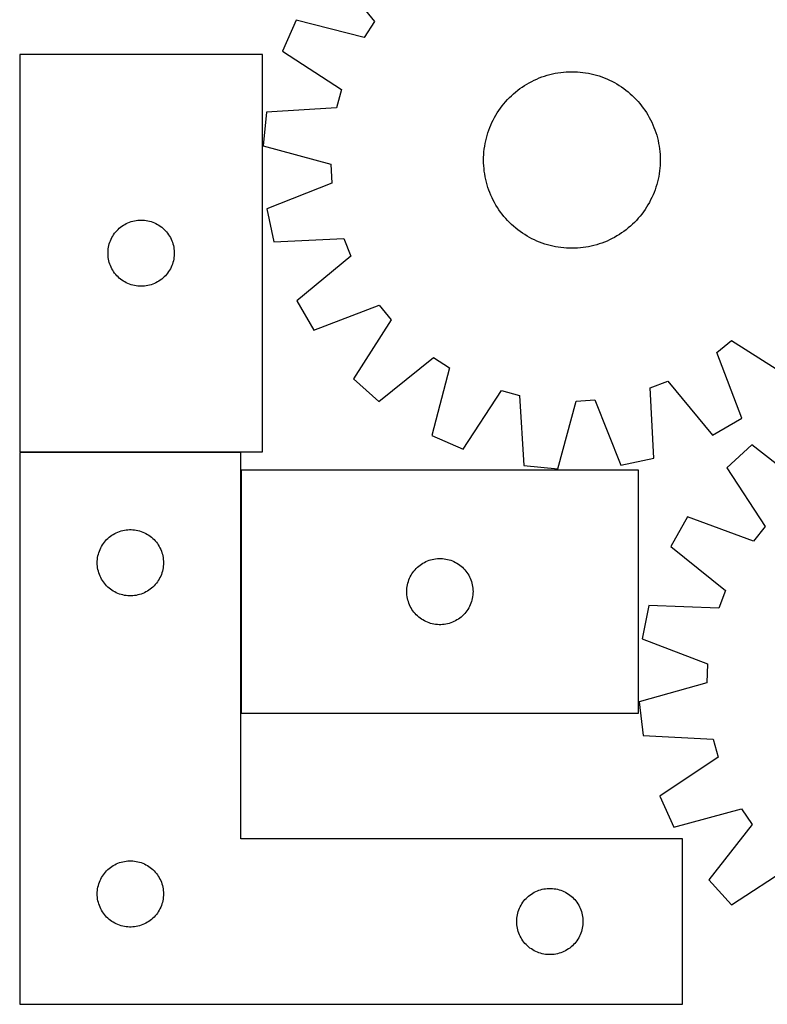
# Model space of a CAD drawing. Header units: millimetres. Extents: x 7 to 1493, y 8 to 2993.
# Tile 5 of 12: x 7 to 345, y 2113 to 2559. Entities that reach past the tile are written whole.
import ezdxf

# ---------------------------------------------------------------- set-up
doc = ezdxf.new("R2010")
doc.units = ezdxf.units.MM
doc.layers.add('COMMON', color=5, linetype='CONTINUOUS', true_color=0x0000ff)
doc.layers.add('CUT', color=7, linetype='CONTINUOUS', true_color=0x000000)

msp = doc.modelspace()

# ---------------------------------------------------------------- linework, layer by layer
at = {"layer": 'COMMON'}
msp.add_line((106.746389, 2355.053529), (106.746389, 2245.053529), dxfattribs=at)
at = {"layer": 'CUT'}
for p, q in [((147.258093, 2582.923811), (167.209436, 2558.207041)), ((131.809477, 2558.927851), (125.607029, 2544.847361)), ((162.567982, 2550.997584), (131.809477, 2558.927851)), ((167.209436, 2558.207041), (162.567982, 2550.997584)), ((116.51715, 2543.338979), (6.51715, 2543.338979)), ((6.51715, 2543.338979), (6.51715, 2363.338979)), ((116.51715, 2363.338979), (116.51715, 2543.338979)), ((125.607029, 2544.847361), (152.219785, 2527.505621)), ((243.035403, 2533.152964), (244.223695, 2533.561582)), ((244.223695, 2533.561582), (245.424236, 2533.932673)), ((245.424236, 2533.932673), (246.635841, 2534.26587)), ((246.635841, 2534.26587), (247.857314, 2534.560846)), ((247.857314, 2534.560846), (249.087449, 2534.817309)), ((249.087449, 2534.817309), (250.325033, 2535.035006)), ((250.325033, 2535.035006), (251.568845, 2535.213722)), ((251.568845, 2535.213722), (252.817657, 2535.353281)), ((252.817657, 2535.353281), (254.070235, 2535.453545)), ((254.070235, 2535.453545), (255.325346, 2535.514415)), ((255.325346, 2535.514415), (256.581749, 2535.535831)), ((256.581749, 2535.535831), (257.838204, 2535.517772)), ((257.838204, 2535.517772), (259.093473, 2535.460255)), ((259.093473, 2535.460255), (260.346315, 2535.363338)), ((260.346315, 2535.363338), (261.595495, 2535.227116)), ((261.595495, 2535.227116), (262.839779, 2535.051724)), ((262.839779, 2535.051724), (264.077941, 2534.837334)), ((264.077941, 2534.837334), (265.308757, 2534.584158)), ((265.308757, 2534.584158), (266.531014, 2534.292446)), ((266.531014, 2534.292446), (267.743504, 2533.962487)), ((267.743504, 2533.962487), (268.945032, 2533.594605)), ((268.945032, 2533.594605), (270.134412, 2533.189163)), ((234.107673, 2528.589027), (235.157014, 2529.280323)), ((235.157014, 2529.280323), (236.227551, 2529.938318)), ((236.227551, 2529.938318), (237.318228, 2530.562361)), ((237.318228, 2530.562361), (238.427969, 2531.151838)), ((238.427969, 2531.151838), (239.555677, 2531.706166)), ((239.555677, 2531.706166), (240.700242, 2532.224798)), ((240.700242, 2532.224798), (241.860532, 2532.707223)), ((241.860532, 2532.707223), (243.035403, 2533.152964)), ((270.134412, 2533.189163), (271.31047, 2532.746562)), ((271.31047, 2532.746562), (272.472045, 2532.267239)), ((272.472045, 2532.267239), (273.61799, 2531.751667)), ((273.61799, 2531.751667), (274.747176, 2531.200353)), ((274.747176, 2531.200353), (275.858488, 2530.613844)), ((275.858488, 2530.613844), (276.950828, 2529.992716)), ((276.950828, 2529.992716), (278.023119, 2529.337584)), ((278.023119, 2529.337584), (279.074303, 2528.649093)), ((152.219785, 2527.505621), (150.033345, 2519.214731)), ((228.313152, 2523.78233), (229.21437, 2524.658009)), ((229.21437, 2524.658009), (230.14265, 2525.504947)), ((230.14265, 2525.504947), (231.097074, 2526.32231)), ((231.097074, 2526.32231), (232.076701, 2527.10929)), ((232.076701, 2527.10929), (233.080564, 2527.865111)), ((233.080564, 2527.865111), (234.107673, 2528.589027)), ((279.074303, 2528.649093), (280.103342, 2527.927924)), ((280.103342, 2527.927924), (281.109221, 2527.174788)), ((281.109221, 2527.174788), (282.090947, 2526.390428)), ((282.090947, 2526.390428), (283.047552, 2525.575618)), ((283.047552, 2525.575618), (283.97809, 2524.731162)), ((283.97809, 2524.731162), (284.881644, 2523.857895)), ((224.243123, 2519.004028), (224.996259, 2520.009907)), ((224.996259, 2520.009907), (225.780619, 2520.991633)), ((225.780619, 2520.991633), (226.595429, 2521.948238)), ((226.595429, 2521.948238), (227.439885, 2522.878776)), ((227.439885, 2522.878776), (228.313152, 2523.78233)), ((284.881644, 2523.857895), (285.757323, 2522.956677)), ((285.757323, 2522.956677), (286.604261, 2522.028397)), ((286.604261, 2522.028397), (287.421624, 2521.073973)), ((287.421624, 2521.073973), (288.208604, 2520.094346)), ((288.208604, 2520.094346), (288.964425, 2519.090483)), ((118.329681, 2517.251963), (116.781913, 2501.94396)), ((150.033345, 2519.214731), (118.329681, 2517.251963)), ((221.557204, 2514.759174), (222.178331, 2515.851514)), ((222.178331, 2515.851514), (222.833463, 2516.923805)), ((222.833463, 2516.923805), (223.521954, 2517.974989)), ((223.521954, 2517.974989), (224.243123, 2519.004028)), ((288.964425, 2519.090483), (289.688341, 2518.063374)), ((289.688341, 2518.063374), (290.379637, 2517.014033)), ((290.379637, 2517.014033), (291.037632, 2515.943496)), ((291.037632, 2515.943496), (291.661675, 2514.852819)), ((219.424485, 2510.211156), (219.903808, 2511.372731)), ((219.903808, 2511.372731), (220.41938, 2512.518676)), ((220.41938, 2512.518676), (220.970694, 2513.647862)), ((220.970694, 2513.647862), (221.557204, 2514.759174)), ((291.661675, 2514.852819), (292.251152, 2513.743079)), ((292.251152, 2513.743079), (292.80548, 2512.61537)), ((292.80548, 2512.61537), (293.324112, 2511.470805)), ((293.324112, 2511.470805), (293.806537, 2510.310515)), ((217.878601, 2505.4317), (218.20856, 2506.644191)), ((218.20856, 2506.644191), (218.576442, 2507.845719)), ((218.576442, 2507.845719), (218.981884, 2509.035098)), ((218.981884, 2509.035098), (219.424485, 2510.211156)), ((293.806537, 2510.310515), (294.252278, 2509.135644)), ((294.252278, 2509.135644), (294.660896, 2507.947352)), ((294.660896, 2507.947352), (295.031987, 2506.746811)), ((295.031987, 2506.746811), (295.365184, 2505.535206)), ((217.119324, 2501.740465), (217.333713, 2502.978627)), ((217.333713, 2502.978627), (217.586889, 2504.209443)), ((217.586889, 2504.209443), (217.878601, 2505.4317)), ((295.365184, 2505.535206), (295.66016, 2504.313734)), ((295.66016, 2504.313734), (295.916623, 2503.083598)), ((295.916623, 2503.083598), (296.13432, 2501.846014)), ((116.781913, 2501.94396), (147.451041, 2493.674778)), ((216.653275, 2496.73889), (216.710792, 2497.994159)), ((216.710792, 2497.994159), (216.807709, 2499.247001)), ((216.807709, 2499.247001), (216.943931, 2500.496181)), ((216.943931, 2500.496181), (217.119324, 2501.740465)), ((296.13432, 2501.846014), (296.313036, 2500.602202)), ((296.313036, 2500.602202), (296.452595, 2499.353391)), ((296.452595, 2499.353391), (296.552859, 2498.100812)), ((296.552859, 2498.100812), (296.613729, 2496.845701)), ((147.451041, 2493.674778), (147.933638, 2485.114026)), ((216.635216, 2495.482435), (216.653275, 2496.73889)), ((216.656632, 2494.226032), (216.635216, 2495.482435)), ((216.717502, 2492.970922), (216.656632, 2494.226032)), ((296.559569, 2493.077575), (296.462652, 2491.824732)), ((296.617086, 2494.332843), (296.559569, 2493.077575)), ((296.613729, 2496.845701), (296.635145, 2495.589299)), ((296.635145, 2495.589299), (296.617086, 2494.332843)), ((216.817766, 2491.718343), (216.717502, 2492.970922)), ((216.957325, 2490.469531), (216.817766, 2491.718343)), ((217.136041, 2489.225719), (216.957325, 2490.469531)), ((217.353738, 2487.988135), (217.136041, 2489.225719)), ((296.151037, 2489.331268), (295.936648, 2488.093106)), ((296.32643, 2490.575552), (296.151037, 2489.331268)), ((296.462652, 2491.824732), (296.32643, 2490.575552)), ((147.933638, 2485.114026), (118.388191, 2473.450352)), ((217.610201, 2486.758), (217.353738, 2487.988135)), ((217.905177, 2485.536527), (217.610201, 2486.758)), ((218.238374, 2484.324922), (217.905177, 2485.536527)), ((218.609465, 2483.124381), (218.238374, 2484.324922)), ((295.061801, 2484.427543), (294.693919, 2483.226015)), ((295.39176, 2485.640033), (295.061801, 2484.427543)), ((295.683472, 2486.86229), (295.39176, 2485.640033)), ((295.936648, 2488.093106), (295.683472, 2486.86229)), ((219.018083, 2481.936089), (218.609465, 2483.124381)), ((219.463824, 2480.761218), (219.018083, 2481.936089)), ((219.946249, 2479.600928), (219.463824, 2480.761218)), ((293.366553, 2479.699003), (292.850981, 2478.553057)), ((293.845876, 2480.860577), (293.366553, 2479.699003)), ((294.288477, 2482.036635), (293.845876, 2480.860577)), ((294.693919, 2483.226015), (294.288477, 2482.036635)), ((220.464881, 2478.456363), (219.946249, 2479.600928)), ((221.019209, 2477.328655), (220.464881, 2478.456363)), ((221.608686, 2476.218914), (221.019209, 2477.328655)), ((222.232729, 2475.128237), (221.608686, 2476.218914)), ((291.09203, 2475.220219), (290.436898, 2474.147928)), ((291.713157, 2476.31256), (291.09203, 2475.220219)), ((292.299667, 2477.423871), (291.713157, 2476.31256)), ((292.850981, 2478.553057), (292.299667, 2477.423871)), ((118.388191, 2473.450352), (121.64661, 2458.413289)), ((222.890724, 2474.0577), (222.232729, 2475.128237)), ((223.58202, 2473.008359), (222.890724, 2474.0577)), ((224.305936, 2471.98125), (223.58202, 2473.008359)), ((225.061757, 2470.977387), (224.305936, 2471.98125)), ((225.848737, 2469.99776), (225.061757, 2470.977387)), ((288.274102, 2471.061826), (287.489742, 2470.0801)), ((289.027238, 2472.067705), (288.274102, 2471.061826)), ((289.748407, 2473.096744), (289.027238, 2472.067705)), ((290.436898, 2474.147928), (289.748407, 2473.096744)), ((53.466707, 2465.995612), (54.128929, 2466.393257)), ((54.128929, 2466.393257), (54.810743, 2466.756285)), ((54.810743, 2466.756285), (55.510341, 2467.083732)), ((55.510341, 2467.083732), (56.225869, 2467.374731)), ((56.225869, 2467.374731), (56.955428, 2467.628509)), ((56.955428, 2467.628509), (57.697083, 2467.844395)), ((57.697083, 2467.844395), (58.448869, 2468.021814)), ((58.448869, 2468.021814), (59.208791, 2468.160297)), ((59.208791, 2468.160297), (59.974835, 2468.259477)), ((59.974835, 2468.259477), (60.744969, 2468.31909)), ((60.744969, 2468.31909), (61.51715, 2468.338979)), ((61.51715, 2468.338979), (62.289331, 2468.31909)), ((62.289331, 2468.31909), (63.059465, 2468.259477)), ((63.059465, 2468.259477), (63.825509, 2468.160297)), ((63.825509, 2468.160297), (64.585431, 2468.021814)), ((64.585431, 2468.021814), (65.337217, 2467.844395)), ((65.337217, 2467.844395), (66.078872, 2467.628509)), ((66.078872, 2467.628509), (66.808431, 2467.374731)), ((66.808431, 2467.374731), (67.523959, 2467.083732)), ((67.523959, 2467.083732), (68.223557, 2466.756285)), ((68.223557, 2466.756285), (68.905371, 2466.393257)), ((68.905371, 2466.393257), (69.567593, 2465.995612)), ((226.6661, 2469.043336), (225.848737, 2469.99776)), ((227.513038, 2468.115057), (226.6661, 2469.043336)), ((228.388717, 2467.213838), (227.513038, 2468.115057)), ((229.292271, 2466.340571), (228.388717, 2467.213838)), ((230.222809, 2465.496115), (229.292271, 2466.340571)), ((284.055991, 2466.413724), (283.127711, 2465.566786)), ((284.957209, 2467.289403), (284.055991, 2466.413724)), ((285.830476, 2468.192957), (284.957209, 2467.289403)), ((286.674932, 2469.123495), (285.830476, 2468.192957)), ((287.489742, 2470.0801), (286.674932, 2469.123495)), ((49.071995, 2461.712635), (49.519561, 2462.342193)), ((49.519561, 2462.342193), (49.998943, 2462.947876)), ((49.998943, 2462.947876), (50.508869, 2463.528079)), ((50.508869, 2463.528079), (51.047988, 2464.081262)), ((51.047988, 2464.081262), (51.614868, 2464.605958)), ((51.614868, 2464.605958), (52.208008, 2465.100776)), ((52.208008, 2465.100776), (52.825834, 2465.564404)), ((52.825834, 2465.564404), (53.466707, 2465.995612)), ((69.567593, 2465.995612), (70.208466, 2465.564404)), ((70.208466, 2465.564404), (70.826292, 2465.100776)), ((70.826292, 2465.100776), (71.419432, 2464.605958)), ((71.419432, 2464.605958), (71.986312, 2464.081262)), ((71.986312, 2464.081262), (72.52543, 2463.528079)), ((72.52543, 2463.528079), (73.035357, 2462.947876)), ((73.035357, 2462.947876), (73.514739, 2462.342193)), ((73.514739, 2462.342193), (73.962305, 2461.712635)), ((231.179414, 2464.681306), (230.222809, 2465.496115)), ((232.16114, 2463.896945), (231.179414, 2464.681306)), ((233.167019, 2463.143809), (232.16114, 2463.896945)), ((234.196058, 2462.42264), (233.167019, 2463.143809)), ((235.247242, 2461.734149), (234.196058, 2462.42264)), ((279.162688, 2462.482706), (278.113347, 2461.79141)), ((280.189797, 2463.206622), (279.162688, 2462.482706)), ((281.19366, 2463.962443), (280.189797, 2463.206622)), ((282.173287, 2464.749423), (281.19366, 2463.962443)), ((283.127711, 2465.566786), (282.173287, 2464.749423)), ((46.918184, 2456.784295), (47.114902, 2457.531263)), ((47.114902, 2457.531263), (47.349812, 2458.267114)), ((47.349812, 2458.267114), (47.62229, 2458.989897)), ((47.62229, 2458.989897), (47.931616, 2459.697695)), ((47.931616, 2459.697695), (48.276968, 2460.38863)), ((48.276968, 2460.38863), (48.657431, 2461.060871)), ((48.657431, 2461.060871), (49.071995, 2461.712635)), ((73.962305, 2461.712635), (74.376869, 2461.060871)), ((74.376869, 2461.060871), (74.757332, 2460.38863)), ((74.757332, 2460.38863), (75.102684, 2459.697695)), ((75.102684, 2459.697695), (75.41201, 2458.989897)), ((75.41201, 2458.989897), (75.684488, 2458.267114)), ((75.684488, 2458.267114), (75.919398, 2457.531263)), ((75.919398, 2457.531263), (76.116116, 2456.784295)), ((121.64661, 2458.413289), (153.370001, 2460.026111)), ((153.370001, 2460.026111), (156.474396, 2452.033483)), ((236.319533, 2461.079017), (235.247242, 2461.734149)), ((237.411874, 2460.45789), (236.319533, 2461.079017)), ((238.523185, 2459.87138), (237.411874, 2460.45789)), ((239.652371, 2459.320067), (238.523185, 2459.87138)), ((240.798316, 2458.804494), (239.652371, 2459.320067)), ((241.959891, 2458.325171), (240.798316, 2458.804494)), ((243.135949, 2457.88257), (241.959891, 2458.325171)), ((244.325329, 2457.477128), (243.135949, 2457.88257)), ((245.526857, 2457.109246), (244.325329, 2457.477128)), ((269.046666, 2457.510151), (267.846125, 2457.13906)), ((270.234958, 2457.918769), (269.046666, 2457.510151)), ((271.409829, 2458.36451), (270.234958, 2457.918769)), ((272.570119, 2458.846935), (271.409829, 2458.36451)), ((273.714684, 2459.365567), (272.570119, 2458.846935)), ((274.842393, 2459.919895), (273.714684, 2459.365567)), ((275.952133, 2460.509372), (274.842393, 2459.919895)), ((277.04281, 2461.133415), (275.952133, 2460.509372)), ((278.113347, 2461.79141), (277.04281, 2461.133415)), ((46.522123, 2453.725197), (46.561887, 2454.496611)), ((46.522123, 2452.95276), (46.522123, 2453.725197)), ((46.561887, 2452.181347), (46.522123, 2452.95276)), ((46.561887, 2454.496611), (46.64131, 2455.264954)), ((46.64131, 2455.264954), (46.760181, 2456.02819)), ((46.760181, 2456.02819), (46.918184, 2456.784295)), ((76.116116, 2456.784295), (76.274119, 2456.02819)), ((76.274119, 2456.02819), (76.39299, 2455.264954)), ((76.39299, 2455.264954), (76.472413, 2454.496611)), ((76.472413, 2454.496611), (76.512177, 2453.725197)), ((76.512177, 2452.95276), (76.472413, 2452.181347)), ((76.512177, 2453.725197), (76.512177, 2452.95276)), ((246.739347, 2456.779287), (245.526857, 2457.109246)), ((247.961604, 2456.487575), (246.739347, 2456.779287)), ((249.19242, 2456.234399), (247.961604, 2456.487575)), ((250.430582, 2456.02001), (249.19242, 2456.234399)), ((251.674866, 2455.844617), (250.430582, 2456.02001)), ((252.924046, 2455.708395), (251.674866, 2455.844617)), ((254.176888, 2455.611478), (252.924046, 2455.708395)), ((255.432157, 2455.553961), (254.176888, 2455.611478)), ((256.688612, 2455.535902), (255.432157, 2455.553961)), ((257.945015, 2455.557318), (256.688612, 2455.535902)), ((259.200126, 2455.618188), (257.945015, 2455.557318)), ((260.452705, 2455.718452), (259.200126, 2455.618188)), ((261.701516, 2455.858011), (260.452705, 2455.718452)), ((262.945328, 2456.036727), (261.701516, 2455.858011)), ((264.182912, 2456.254424), (262.945328, 2456.036727)), ((265.413048, 2456.510887), (264.182912, 2456.254424)), ((266.63452, 2456.805863), (265.413048, 2456.510887)), ((267.846125, 2457.13906), (266.63452, 2456.805863)), ((46.64131, 2451.413003), (46.561887, 2452.181347)), ((46.760181, 2450.649767), (46.64131, 2451.413003)), ((46.918184, 2449.893663), (46.760181, 2450.649767)), ((47.114902, 2449.146694), (46.918184, 2449.893663)), ((47.349812, 2448.410843), (47.114902, 2449.146694)), ((75.919398, 2449.146694), (75.684488, 2448.410843)), ((76.116116, 2449.893663), (75.919398, 2449.146694)), ((76.274119, 2450.649767), (76.116116, 2449.893663)), ((76.39299, 2451.413003), (76.274119, 2450.649767)), ((76.472413, 2452.181347), (76.39299, 2451.413003)), ((156.474396, 2452.033483), (131.97928, 2431.810625)), ((47.62229, 2447.68806), (47.349812, 2448.410843)), ((47.931616, 2446.980263), (47.62229, 2447.68806)), ((48.276968, 2446.289328), (47.931616, 2446.980263)), ((48.657431, 2445.617087), (48.276968, 2446.289328)), ((49.071995, 2444.965323), (48.657431, 2445.617087)), ((49.519561, 2444.335765), (49.071995, 2444.965323)), ((49.998943, 2443.730081), (49.519561, 2444.335765)), ((73.514739, 2444.335765), (73.035357, 2443.730081)), ((73.962305, 2444.965323), (73.514739, 2444.335765)), ((74.376869, 2445.617087), (73.962305, 2444.965323)), ((74.757332, 2446.289328), (74.376869, 2445.617087)), ((75.102684, 2446.980263), (74.757332, 2446.289328)), ((75.41201, 2447.68806), (75.102684, 2446.980263)), ((75.684488, 2448.410843), (75.41201, 2447.68806)), ((50.508869, 2443.149879), (49.998943, 2443.730081)), ((51.047988, 2442.596696), (50.508869, 2443.149879)), ((51.614868, 2442.072), (51.047988, 2442.596696)), ((52.208008, 2441.577182), (51.614868, 2442.072)), ((52.825834, 2441.113554), (52.208008, 2441.577182)), ((53.466707, 2440.682345), (52.825834, 2441.113554)), ((54.128929, 2440.2847), (53.466707, 2440.682345)), ((54.810743, 2439.921673), (54.128929, 2440.2847)), ((55.510341, 2439.594225), (54.810743, 2439.921673)), ((56.225869, 2439.303226), (55.510341, 2439.594225)), ((67.523959, 2439.594225), (66.808431, 2439.303226)), ((68.223557, 2439.921673), (67.523959, 2439.594225)), ((68.905371, 2440.2847), (68.223557, 2439.921673)), ((69.567593, 2440.682345), (68.905371, 2440.2847)), ((70.208466, 2441.113554), (69.567593, 2440.682345)), ((70.826292, 2441.577182), (70.208466, 2441.113554)), ((71.419432, 2442.072), (70.826292, 2441.577182)), ((71.986312, 2442.596696), (71.419432, 2442.072)), ((72.52543, 2443.149879), (71.986312, 2442.596696)), ((73.035357, 2443.730081), (72.52543, 2443.149879)), ((56.955428, 2439.049448), (56.225869, 2439.303226)), ((57.697083, 2438.833563), (56.955428, 2439.049448)), ((58.448869, 2438.656143), (57.697083, 2438.833563)), ((59.208791, 2438.51766), (58.448869, 2438.656143)), ((59.974835, 2438.418481), (59.208791, 2438.51766)), ((60.744969, 2438.358867), (59.974835, 2438.418481)), ((61.51715, 2438.338979), (60.744969, 2438.358867)), ((62.289331, 2438.358867), (61.51715, 2438.338979)), ((63.059465, 2438.418481), (62.289331, 2438.358867)), ((63.825509, 2438.51766), (63.059465, 2438.418481)), ((64.585431, 2438.656143), (63.825509, 2438.51766)), ((65.337217, 2438.833563), (64.585431, 2438.656143)), ((66.078872, 2439.049448), (65.337217, 2438.833563)), ((66.808431, 2439.303226), (66.078872, 2439.049448)), ((131.97928, 2431.810625), (139.724928, 2418.516435)), ((139.724928, 2418.516435), (169.397277, 2429.853387)), ((169.397277, 2429.853387), (174.81959, 2423.211257)), ((174.81959, 2423.211257), (157.772557, 2396.408768)), ((322.31766, 2408.297963), (328.95979, 2413.720276)), ((328.95979, 2413.720276), (355.762279, 2396.673243)), ((169.247236, 2386.158779), (193.964006, 2406.110122)), ((193.964006, 2406.110122), (201.173463, 2401.468668)), ((333.654612, 2378.625614), (322.31766, 2408.297963)), ((201.173463, 2401.468668), (193.243196, 2370.710163)), ((157.772557, 2396.408768), (169.247236, 2386.158779)), ((292.144936, 2392.270687), (300.137564, 2395.375083)), ((300.137564, 2395.375083), (320.360423, 2370.879966)), ((207.323686, 2364.507715), (224.665426, 2391.120471)), ((224.665426, 2391.120471), (232.956316, 2388.934031)), ((293.757758, 2360.547296), (292.144936, 2392.270687)), ((232.956316, 2388.934031), (234.919084, 2357.230367)), ((250.227088, 2355.682599), (258.496269, 2386.351727)), ((258.496269, 2386.351727), (267.057021, 2386.834325)), ((267.057021, 2386.834325), (278.720695, 2357.288877)), ((320.360423, 2370.879966), (333.654612, 2378.625614)), ((193.243196, 2370.710163), (207.323686, 2364.507715)), ((338.176794, 2366.559848), (326.828094, 2356.170549)), ((363.135273, 2346.911716), (338.176794, 2366.559848)), ((6.51715, 2363.338979), (116.51715, 2363.338979)), ((106.646389, 2363.110446), (6.646389, 2363.110446)), ((6.646389, 2363.110446), (6.646389, 2113.110446)), ((106.646389, 2188.110446), (106.646389, 2363.110446)), ((278.720695, 2357.288877), (293.757758, 2360.547296)), ((286.84639, 2355.053529), (106.84639, 2355.053529)), ((106.84639, 2355.053529), (106.84639, 2245.053529)), ((234.919084, 2357.230367), (250.227088, 2355.682599)), ((286.84639, 2245.053529), (286.84639, 2355.053529)), ((326.828094, 2356.170549), (344.201041, 2329.578154)), ((309.051683, 2333.844218), (301.468897, 2320.456466)), ((338.860213, 2322.870328), (309.051683, 2333.844218)), ((54.720414, 2327.986287), (55.488757, 2328.065709)), ((55.488757, 2328.065709), (56.26017, 2328.105473)), ((56.26017, 2328.105473), (57.032608, 2328.105473)), ((57.032608, 2328.105473), (57.804021, 2328.065709)), ((57.804021, 2328.065709), (58.572364, 2327.986287)), ((344.201041, 2329.578154), (338.860213, 2322.870328)), ((45.37941, 2323.012728), (45.904106, 2323.579609)), ((45.904106, 2323.579609), (46.457289, 2324.118727)), ((46.457289, 2324.118727), (47.037491, 2324.628653)), ((47.037491, 2324.628653), (47.643175, 2325.108035)), ((47.643175, 2325.108035), (48.272733, 2325.555602)), ((48.272733, 2325.555602), (48.924497, 2325.970166)), ((48.924497, 2325.970166), (49.596738, 2326.350628)), ((49.596738, 2326.350628), (50.287673, 2326.69598)), ((50.287673, 2326.69598), (50.99547, 2327.005306)), ((50.99547, 2327.005306), (51.718253, 2327.277785)), ((51.718253, 2327.277785), (52.454104, 2327.512695)), ((52.454104, 2327.512695), (53.201073, 2327.709412)), ((53.201073, 2327.709412), (53.957177, 2327.867416)), ((53.957177, 2327.867416), (54.720414, 2327.986287)), ((58.572364, 2327.986287), (59.3356, 2327.867416)), ((59.3356, 2327.867416), (60.091705, 2327.709412)), ((60.091705, 2327.709412), (60.838673, 2327.512695)), ((60.838673, 2327.512695), (61.574525, 2327.277785)), ((61.574525, 2327.277785), (62.297307, 2327.005306)), ((62.297307, 2327.005306), (63.005105, 2326.69598)), ((63.005105, 2326.69598), (63.69604, 2326.350628)), ((63.69604, 2326.350628), (64.368281, 2325.970166)), ((64.368281, 2325.970166), (65.020045, 2325.555602)), ((65.020045, 2325.555602), (65.649603, 2325.108035)), ((65.649603, 2325.108035), (66.255287, 2324.628653)), ((66.255287, 2324.628653), (66.835489, 2324.118727)), ((66.835489, 2324.118727), (67.388672, 2323.579609)), ((67.388672, 2323.579609), (67.913368, 2323.012728)), ((42.610637, 2318.401728), (42.901635, 2319.117255)), ((42.901635, 2319.117255), (43.229083, 2319.816853)), ((43.229083, 2319.816853), (43.59211, 2320.498667)), ((43.59211, 2320.498667), (43.989755, 2321.160889)), ((43.989755, 2321.160889), (44.420964, 2321.801763)), ((44.420964, 2321.801763), (44.884592, 2322.419589)), ((44.884592, 2322.419589), (45.37941, 2323.012728)), ((67.913368, 2323.012728), (68.408186, 2322.419589)), ((68.408186, 2322.419589), (68.871814, 2321.801763)), ((68.871814, 2321.801763), (69.303022, 2321.160889)), ((69.303022, 2321.160889), (69.700667, 2320.498667)), ((69.700667, 2320.498667), (70.063695, 2319.816853)), ((70.063695, 2319.816853), (70.391142, 2319.117255)), ((70.391142, 2319.117255), (70.682141, 2318.401728)), ((301.468897, 2320.456466), (326.209054, 2300.534132)), ((41.725891, 2314.652761), (41.82507, 2315.418805)), ((41.82507, 2315.418805), (41.963554, 2316.178727)), ((41.963554, 2316.178727), (42.140973, 2316.930513)), ((42.140973, 2316.930513), (42.356858, 2317.672169)), ((42.356858, 2317.672169), (42.610637, 2318.401728)), ((70.682141, 2318.401728), (70.93592, 2317.672169)), ((70.93592, 2317.672169), (71.151805, 2316.930513)), ((71.151805, 2316.930513), (71.329224, 2316.178727)), ((71.329224, 2316.178727), (71.467707, 2315.418805)), ((71.467707, 2315.418805), (71.566887, 2314.652761)), ((193.401074, 2314.652494), (194.157178, 2314.810498)), ((194.157178, 2314.810498), (194.920415, 2314.929369)), ((194.920415, 2314.929369), (195.688758, 2315.008792)), ((195.688758, 2315.008792), (196.460171, 2315.048556)), ((196.460171, 2315.048556), (197.232609, 2315.048556)), ((197.232609, 2315.048556), (198.004022, 2315.008792)), ((198.004022, 2315.008792), (198.772365, 2314.929369)), ((198.772365, 2314.929369), (199.535601, 2314.810498)), ((199.535601, 2314.810498), (200.291706, 2314.652494)), ((41.646389, 2313.110446), (41.666278, 2313.882628)), ((41.666278, 2312.338265), (41.646389, 2313.110446)), ((41.666278, 2313.882628), (41.725891, 2314.652761)), ((41.725891, 2311.568132), (41.666278, 2312.338265)), ((41.82507, 2310.802088), (41.725891, 2311.568132)), ((41.963554, 2310.042165), (41.82507, 2310.802088)), ((71.467707, 2310.802088), (71.329224, 2310.042165)), ((71.566887, 2311.568132), (71.467707, 2310.802088)), ((71.566887, 2314.652761), (71.6265, 2313.882628)), ((71.6265, 2312.338265), (71.566887, 2311.568132)), ((71.6265, 2313.882628), (71.646389, 2313.110446)), ((71.646389, 2313.110446), (71.6265, 2312.338265)), ((185.579411, 2309.955811), (186.104107, 2310.522691)), ((186.104107, 2310.522691), (186.65729, 2311.061809)), ((186.65729, 2311.061809), (187.237492, 2311.571735)), ((187.237492, 2311.571735), (187.843176, 2312.051117)), ((187.843176, 2312.051117), (188.472734, 2312.498684)), ((188.472734, 2312.498684), (189.124498, 2312.913248)), ((189.124498, 2312.913248), (189.796739, 2313.293711)), ((189.796739, 2313.293711), (190.487674, 2313.639063)), ((190.487674, 2313.639063), (191.195471, 2313.948388)), ((191.195471, 2313.948388), (191.918254, 2314.220867)), ((191.918254, 2314.220867), (192.654105, 2314.455777)), ((192.654105, 2314.455777), (193.401074, 2314.652494)), ((200.291706, 2314.652494), (201.038674, 2314.455777)), ((201.038674, 2314.455777), (201.774526, 2314.220867)), ((201.774526, 2314.220867), (202.497308, 2313.948388)), ((202.497308, 2313.948388), (203.205106, 2313.639063)), ((203.205106, 2313.639063), (203.896041, 2313.293711)), ((203.896041, 2313.293711), (204.568282, 2312.913248)), ((204.568282, 2312.913248), (205.220046, 2312.498684)), ((205.220046, 2312.498684), (205.849604, 2312.051117)), ((205.849604, 2312.051117), (206.455288, 2311.571735)), ((206.455288, 2311.571735), (207.03549, 2311.061809)), ((207.03549, 2311.061809), (207.588673, 2310.522691)), ((207.588673, 2310.522691), (208.113369, 2309.955811)), ((42.140973, 2309.29038), (41.963554, 2310.042165)), ((42.356858, 2308.548724), (42.140973, 2309.29038)), ((42.610637, 2307.819165), (42.356858, 2308.548724)), ((42.901635, 2307.103638), (42.610637, 2307.819165)), ((43.229083, 2306.40404), (42.901635, 2307.103638)), ((43.59211, 2305.722225), (43.229083, 2306.40404)), ((70.063695, 2306.40404), (69.700667, 2305.722225)), ((70.391142, 2307.103638), (70.063695, 2306.40404)), ((70.682141, 2307.819165), (70.391142, 2307.103638)), ((70.93592, 2308.548724), (70.682141, 2307.819165)), ((71.151805, 2309.29038), (70.93592, 2308.548724)), ((71.329224, 2310.042165), (71.151805, 2309.29038)), ((182.810638, 2305.34481), (183.101636, 2306.060337)), ((183.101636, 2306.060337), (183.429084, 2306.759936)), ((183.429084, 2306.759936), (183.792111, 2307.44175)), ((183.792111, 2307.44175), (184.189756, 2308.103972)), ((184.189756, 2308.103972), (184.620965, 2308.744845)), ((184.620965, 2308.744845), (185.084593, 2309.362671)), ((185.084593, 2309.362671), (185.579411, 2309.955811)), ((208.113369, 2309.955811), (208.608187, 2309.362671)), ((208.608187, 2309.362671), (209.071815, 2308.744845)), ((209.071815, 2308.744845), (209.503023, 2308.103972)), ((209.503023, 2308.103972), (209.900668, 2307.44175)), ((209.900668, 2307.44175), (210.263696, 2306.759936)), ((210.263696, 2306.759936), (210.591143, 2306.060337)), ((210.591143, 2306.060337), (210.882142, 2305.34481)), ((43.989755, 2305.060004), (43.59211, 2305.722225)), ((44.420964, 2304.41913), (43.989755, 2305.060004)), ((44.884592, 2303.801304), (44.420964, 2304.41913)), ((45.37941, 2303.208165), (44.884592, 2303.801304)), ((45.904106, 2302.641284), (45.37941, 2303.208165)), ((46.457289, 2302.102166), (45.904106, 2302.641284)), ((47.037491, 2301.59224), (46.457289, 2302.102166)), ((47.643175, 2301.112858), (47.037491, 2301.59224)), ((66.255287, 2301.59224), (65.649603, 2301.112858)), ((66.835489, 2302.102166), (66.255287, 2301.59224)), ((67.388672, 2302.641284), (66.835489, 2302.102166)), ((67.913368, 2303.208165), (67.388672, 2302.641284)), ((68.408186, 2303.801304), (67.913368, 2303.208165)), ((68.871814, 2304.41913), (68.408186, 2303.801304)), ((69.303022, 2305.060004), (68.871814, 2304.41913)), ((69.700667, 2305.722225), (69.303022, 2305.060004)), ((181.866279, 2300.82571), (181.925892, 2301.595844)), ((181.925892, 2301.595844), (182.025071, 2302.361887)), ((182.025071, 2302.361887), (182.163555, 2303.12181)), ((182.163555, 2303.12181), (182.340974, 2303.873596)), ((182.340974, 2303.873596), (182.556859, 2304.615251)), ((182.556859, 2304.615251), (182.810638, 2305.34481)), ((210.882142, 2305.34481), (211.135921, 2304.615251)), ((211.135921, 2304.615251), (211.351806, 2303.873596)), ((211.351806, 2303.873596), (211.529225, 2303.12181)), ((211.529225, 2303.12181), (211.667708, 2302.361887)), ((211.667708, 2302.361887), (211.766888, 2301.595844)), ((211.766888, 2301.595844), (211.826501, 2300.82571)), ((48.272733, 2300.665291), (47.643175, 2301.112858)), ((48.924497, 2300.250727), (48.272733, 2300.665291)), ((49.596738, 2299.870264), (48.924497, 2300.250727)), ((50.287673, 2299.524913), (49.596738, 2299.870264)), ((50.99547, 2299.215587), (50.287673, 2299.524913)), ((51.718253, 2298.943108), (50.99547, 2299.215587)), ((52.454104, 2298.708198), (51.718253, 2298.943108)), ((53.201073, 2298.511481), (52.454104, 2298.708198)), ((53.957177, 2298.353477), (53.201073, 2298.511481)), ((54.720414, 2298.234606), (53.957177, 2298.353477)), ((55.488757, 2298.155184), (54.720414, 2298.234606)), ((56.26017, 2298.115419), (55.488757, 2298.155184)), ((57.032608, 2298.115419), (56.26017, 2298.115419)), ((57.804021, 2298.155184), (57.032608, 2298.115419)), ((58.572364, 2298.234606), (57.804021, 2298.155184)), ((59.3356, 2298.353477), (58.572364, 2298.234606)), ((60.091705, 2298.511481), (59.3356, 2298.353477)), ((60.838673, 2298.708198), (60.091705, 2298.511481)), ((61.574525, 2298.943108), (60.838673, 2298.708198)), ((62.297307, 2299.215587), (61.574525, 2298.943108)), ((63.005105, 2299.524913), (62.297307, 2299.215587)), ((63.69604, 2299.870264), (63.005105, 2299.524913)), ((64.368281, 2300.250727), (63.69604, 2299.870264)), ((65.020045, 2300.665291), (64.368281, 2300.250727)), ((65.649603, 2301.112858), (65.020045, 2300.665291)), ((181.84639, 2300.053529), (181.866279, 2300.82571)), ((181.866279, 2299.281347), (181.84639, 2300.053529)), ((181.925892, 2298.511214), (181.866279, 2299.281347)), ((182.025071, 2297.74517), (181.925892, 2298.511214)), ((182.163555, 2296.985248), (182.025071, 2297.74517)), ((182.340974, 2296.233462), (182.163555, 2296.985248)), ((211.529225, 2296.985248), (211.351806, 2296.233462)), ((211.667708, 2297.74517), (211.529225, 2296.985248)), ((211.766888, 2298.511214), (211.667708, 2297.74517)), ((211.826501, 2299.281347), (211.766888, 2298.511214)), ((211.826501, 2300.82571), (211.84639, 2300.053529)), ((211.84639, 2300.053529), (211.826501, 2299.281347)), ((326.209054, 2300.534132), (323.202457, 2292.504203)), ((182.556859, 2295.491806), (182.340974, 2296.233462)), ((182.810638, 2294.762247), (182.556859, 2295.491806)), ((183.101636, 2294.04672), (182.810638, 2294.762247)), ((183.429084, 2293.347122), (183.101636, 2294.04672)), ((183.792111, 2292.665308), (183.429084, 2293.347122)), ((184.189756, 2292.003086), (183.792111, 2292.665308)), ((209.900668, 2292.665308), (209.503023, 2292.003086)), ((210.263696, 2293.347122), (209.900668, 2292.665308)), ((210.591143, 2294.04672), (210.263696, 2293.347122)), ((210.882142, 2294.762247), (210.591143, 2294.04672)), ((211.135921, 2295.491806), (210.882142, 2294.762247)), ((211.351806, 2296.233462), (211.135921, 2295.491806)), ((291.461742, 2293.729651), (288.387127, 2278.653932)), ((323.202457, 2292.504203), (291.461742, 2293.729651)), ((184.620965, 2291.362212), (184.189756, 2292.003086)), ((185.084593, 2290.744387), (184.620965, 2291.362212)), ((185.579411, 2290.151247), (185.084593, 2290.744387)), ((186.104107, 2289.584366), (185.579411, 2290.151247)), ((186.65729, 2289.045248), (186.104107, 2289.584366)), ((187.237492, 2288.535322), (186.65729, 2289.045248)), ((187.843176, 2288.05594), (187.237492, 2288.535322)), ((188.472734, 2287.608374), (187.843176, 2288.05594)), ((205.849604, 2288.05594), (205.220046, 2287.608374)), ((206.455288, 2288.535322), (205.849604, 2288.05594)), ((207.03549, 2289.045248), (206.455288, 2288.535322)), ((207.588673, 2289.584366), (207.03549, 2289.045248)), ((208.113369, 2290.151247), (207.588673, 2289.584366)), ((208.608187, 2290.744387), (208.113369, 2290.151247)), ((209.071815, 2291.362212), (208.608187, 2290.744387)), ((209.503023, 2292.003086), (209.071815, 2291.362212)), ((189.124498, 2287.193809), (188.472734, 2287.608374)), ((189.796739, 2286.813347), (189.124498, 2287.193809)), ((190.487674, 2286.467995), (189.796739, 2286.813347)), ((191.195471, 2286.158669), (190.487674, 2286.467995)), ((191.918254, 2285.88619), (191.195471, 2286.158669)), ((192.654105, 2285.651281), (191.918254, 2285.88619)), ((193.401074, 2285.454563), (192.654105, 2285.651281)), ((194.157178, 2285.296559), (193.401074, 2285.454563)), ((194.920415, 2285.177689), (194.157178, 2285.296559)), ((195.688758, 2285.098266), (194.920415, 2285.177689)), ((196.460171, 2285.058502), (195.688758, 2285.098266)), ((197.232609, 2285.058502), (196.460171, 2285.058502)), ((198.004022, 2285.098266), (197.232609, 2285.058502)), ((198.772365, 2285.177689), (198.004022, 2285.098266)), ((199.535601, 2285.296559), (198.772365, 2285.177689)), ((200.291706, 2285.454563), (199.535601, 2285.296559)), ((201.038674, 2285.651281), (200.291706, 2285.454563)), ((201.774526, 2285.88619), (201.038674, 2285.651281)), ((202.497308, 2286.158669), (201.774526, 2285.88619)), ((203.205106, 2286.467995), (202.497308, 2286.158669)), ((203.896041, 2286.813347), (203.205106, 2286.467995)), ((204.568282, 2287.193809), (203.896041, 2286.813347)), ((205.220046, 2287.608374), (204.568282, 2287.193809)), ((288.387127, 2278.653932), (318.072754, 2267.351795)), ((318.072754, 2267.351795), (317.694695, 2258.78579)), ((317.694695, 2258.78579), (287.128796, 2250.142839)), ((287.128796, 2250.142839), (288.863317, 2234.854871)), ((106.84639, 2245.053529), (286.84639, 2245.053529)), ((288.863317, 2234.854871), (320.588578, 2233.279262)), ((320.588578, 2233.279262), (322.876065, 2225.015681)), ((322.876065, 2225.015681), (296.476986, 2207.350364)), ((296.476986, 2207.350364), (302.850855, 2193.346639)), ((302.850855, 2193.346639), (333.510262, 2201.651791)), ((333.510262, 2201.651791), (338.239377, 2194.49953)), ((338.239377, 2194.49953), (318.591245, 2169.541052)), ((306.646389, 2188.110446), (106.646389, 2188.110446)), ((306.646389, 2113.110446), (306.646389, 2188.110446)), ((49.596738, 2176.350628), (50.287673, 2176.69598)), ((50.287673, 2176.69598), (50.99547, 2177.005306)), ((50.99547, 2177.005306), (51.718253, 2177.277785)), ((51.718253, 2177.277785), (52.454104, 2177.512695)), ((52.454104, 2177.512695), (53.201073, 2177.709412)), ((53.201073, 2177.709412), (53.957177, 2177.867416)), ((53.957177, 2177.867416), (54.720414, 2177.986287)), ((54.720414, 2177.986287), (55.488757, 2178.065709)), ((55.488757, 2178.065709), (56.26017, 2178.105473)), ((56.26017, 2178.105473), (57.032608, 2178.105473)), ((57.032608, 2178.105473), (57.804021, 2178.065709)), ((57.804021, 2178.065709), (58.572364, 2177.986287)), ((58.572364, 2177.986287), (59.3356, 2177.867416)), ((59.3356, 2177.867416), (60.091705, 2177.709412)), ((60.091705, 2177.709412), (60.838673, 2177.512695)), ((60.838673, 2177.512695), (61.574525, 2177.277785)), ((61.574525, 2177.277785), (62.297307, 2177.005306)), ((62.297307, 2177.005306), (63.005105, 2176.69598)), ((63.005105, 2176.69598), (63.69604, 2176.350628)), ((44.420964, 2171.801763), (44.884592, 2172.419589)), ((44.884592, 2172.419589), (45.37941, 2173.012728)), ((45.37941, 2173.012728), (45.904106, 2173.579609)), ((45.904106, 2173.579609), (46.457289, 2174.118727)), ((46.457289, 2174.118727), (47.037491, 2174.628653)), ((47.037491, 2174.628653), (47.643175, 2175.108035)), ((47.643175, 2175.108035), (48.272733, 2175.555602)), ((48.272733, 2175.555602), (48.924497, 2175.970166)), ((48.924497, 2175.970166), (49.596738, 2176.350628)), ((63.69604, 2176.350628), (64.368281, 2175.970166)), ((64.368281, 2175.970166), (65.020045, 2175.555602)), ((65.020045, 2175.555602), (65.649603, 2175.108035)), ((65.649603, 2175.108035), (66.255287, 2174.628653)), ((66.255287, 2174.628653), (66.835489, 2174.118727)), ((66.835489, 2174.118727), (67.388672, 2173.579609)), ((67.388672, 2173.579609), (67.913368, 2173.012728)), ((67.913368, 2173.012728), (68.408186, 2172.419589)), ((68.408186, 2172.419589), (68.871814, 2171.801763)), ((328.980544, 2158.192351), (355.572939, 2175.565298)), ((42.140973, 2166.930513), (42.356858, 2167.672169)), ((42.356858, 2167.672169), (42.610637, 2168.401728)), ((42.610637, 2168.401728), (42.901635, 2169.117255)), ((42.901635, 2169.117255), (43.229083, 2169.816853)), ((43.229083, 2169.816853), (43.59211, 2170.498667)), ((43.59211, 2170.498667), (43.989755, 2171.160889)), ((43.989755, 2171.160889), (44.420964, 2171.801763)), ((68.871814, 2171.801763), (69.303022, 2171.160889)), ((69.303022, 2171.160889), (69.700667, 2170.498667)), ((69.700667, 2170.498667), (70.063695, 2169.816853)), ((70.063695, 2169.816853), (70.391142, 2169.117255)), ((70.391142, 2169.117255), (70.682141, 2168.401728)), ((70.682141, 2168.401728), (70.93592, 2167.672169)), ((70.93592, 2167.672169), (71.151805, 2166.930513)), ((318.591245, 2169.541052), (328.980544, 2158.192351)), ((41.646389, 2163.110446), (41.666278, 2163.882628)), ((41.666278, 2162.338265), (41.646389, 2163.110446)), ((41.666278, 2163.882628), (41.725891, 2164.652761)), ((41.725891, 2164.652761), (41.82507, 2165.418805)), ((41.82507, 2165.418805), (41.963554, 2166.178727)), ((41.963554, 2166.178727), (42.140973, 2166.930513)), ((71.151805, 2166.930513), (71.329224, 2166.178727)), ((71.329224, 2166.178727), (71.467707, 2165.418805)), ((71.467707, 2165.418805), (71.566887, 2164.652761)), ((71.566887, 2164.652761), (71.6265, 2163.882628)), ((71.6265, 2163.882628), (71.646389, 2163.110446)), ((71.646389, 2163.110446), (71.6265, 2162.338265)), ((237.643175, 2162.608035), (238.272733, 2163.055602)), ((238.272733, 2163.055602), (238.924497, 2163.470166)), ((238.924497, 2163.470166), (239.596738, 2163.850628)), ((239.596738, 2163.850628), (240.287673, 2164.19598)), ((240.287673, 2164.19598), (240.99547, 2164.505306)), ((240.99547, 2164.505306), (241.718253, 2164.777785)), ((241.718253, 2164.777785), (242.454104, 2165.012695)), ((242.454104, 2165.012695), (243.201073, 2165.209412)), ((243.201073, 2165.209412), (243.957177, 2165.367416)), ((243.957177, 2165.367416), (244.720414, 2165.486287)), ((244.720414, 2165.486287), (245.488757, 2165.565709)), ((245.488757, 2165.565709), (246.26017, 2165.605473)), ((246.26017, 2165.605473), (247.032608, 2165.605473)), ((247.032608, 2165.605473), (247.804021, 2165.565709)), ((247.804021, 2165.565709), (248.572364, 2165.486287)), ((248.572364, 2165.486287), (249.3356, 2165.367416)), ((249.3356, 2165.367416), (250.091705, 2165.209412)), ((250.091705, 2165.209412), (250.838673, 2165.012695)), ((250.838673, 2165.012695), (251.574525, 2164.777785)), ((251.574525, 2164.777785), (252.297307, 2164.505306)), ((252.297307, 2164.505306), (253.005105, 2164.19598)), ((253.005105, 2164.19598), (253.69604, 2163.850628)), ((253.69604, 2163.850628), (254.368281, 2163.470166)), ((254.368281, 2163.470166), (255.020045, 2163.055602)), ((255.020045, 2163.055602), (255.649603, 2162.608035)), ((41.725891, 2161.568132), (41.666278, 2162.338265)), ((41.82507, 2160.802088), (41.725891, 2161.568132)), ((41.963554, 2160.042165), (41.82507, 2160.802088)), ((42.140973, 2159.29038), (41.963554, 2160.042165)), ((42.356858, 2158.548724), (42.140973, 2159.29038)), ((71.151805, 2159.29038), (70.93592, 2158.548724)), ((71.329224, 2160.042165), (71.151805, 2159.29038)), ((71.467707, 2160.802088), (71.329224, 2160.042165)), ((71.566887, 2161.568132), (71.467707, 2160.802088)), ((71.6265, 2162.338265), (71.566887, 2161.568132)), ((233.59211, 2157.998667), (233.989755, 2158.660889)), ((233.989755, 2158.660889), (234.420964, 2159.301763)), ((234.420964, 2159.301763), (234.884592, 2159.919589)), ((234.884592, 2159.919589), (235.37941, 2160.512728)), ((235.37941, 2160.512728), (235.904106, 2161.079609)), ((235.904106, 2161.079609), (236.457289, 2161.618727)), ((236.457289, 2161.618727), (237.037491, 2162.128653)), ((237.037491, 2162.128653), (237.643175, 2162.608035)), ((255.649603, 2162.608035), (256.255287, 2162.128653)), ((256.255287, 2162.128653), (256.835489, 2161.618727)), ((256.835489, 2161.618727), (257.388672, 2161.079609)), ((257.388672, 2161.079609), (257.913368, 2160.512728)), ((257.913368, 2160.512728), (258.408186, 2159.919589)), ((258.408186, 2159.919589), (258.871814, 2159.301763)), ((258.871814, 2159.301763), (259.303022, 2158.660889)), ((259.303022, 2158.660889), (259.700667, 2157.998667)), ((42.610637, 2157.819165), (42.356858, 2158.548724)), ((42.901635, 2157.103638), (42.610637, 2157.819165)), ((43.229083, 2156.40404), (42.901635, 2157.103638)), ((43.59211, 2155.722225), (43.229083, 2156.40404)), ((43.989755, 2155.060004), (43.59211, 2155.722225)), ((44.420964, 2154.41913), (43.989755, 2155.060004)), ((44.884592, 2153.801304), (44.420964, 2154.41913)), ((68.871814, 2154.41913), (68.408186, 2153.801304)), ((69.303022, 2155.060004), (68.871814, 2154.41913)), ((69.700667, 2155.722225), (69.303022, 2155.060004)), ((70.063695, 2156.40404), (69.700667, 2155.722225)), ((70.391142, 2157.103638), (70.063695, 2156.40404)), ((70.682141, 2157.819165), (70.391142, 2157.103638)), ((70.93592, 2158.548724), (70.682141, 2157.819165)), ((231.963554, 2153.678727), (232.140973, 2154.430513)), ((232.140973, 2154.430513), (232.356858, 2155.172169)), ((232.356858, 2155.172169), (232.610637, 2155.901728)), ((232.610637, 2155.901728), (232.901635, 2156.617255)), ((232.901635, 2156.617255), (233.229083, 2157.316853)), ((233.229083, 2157.316853), (233.59211, 2157.998667)), ((259.700667, 2157.998667), (260.063695, 2157.316853)), ((260.063695, 2157.316853), (260.391142, 2156.617255)), ((260.391142, 2156.617255), (260.682141, 2155.901728)), ((260.682141, 2155.901728), (260.93592, 2155.172169)), ((260.93592, 2155.172169), (261.151805, 2154.430513)), ((261.151805, 2154.430513), (261.329224, 2153.678727)), ((45.37941, 2153.208165), (44.884592, 2153.801304)), ((45.904106, 2152.641284), (45.37941, 2153.208165)), ((46.457289, 2152.102166), (45.904106, 2152.641284)), ((47.037491, 2151.59224), (46.457289, 2152.102166)), ((47.643175, 2151.112858), (47.037491, 2151.59224)), ((48.272733, 2150.665291), (47.643175, 2151.112858)), ((48.924497, 2150.250727), (48.272733, 2150.665291)), ((49.596738, 2149.870264), (48.924497, 2150.250727)), ((50.287673, 2149.524913), (49.596738, 2149.870264)), ((63.69604, 2149.870264), (63.005105, 2149.524913)), ((64.368281, 2150.250727), (63.69604, 2149.870264)), ((65.020045, 2150.665291), (64.368281, 2150.250727)), ((65.649603, 2151.112858), (65.020045, 2150.665291)), ((66.255287, 2151.59224), (65.649603, 2151.112858)), ((66.835489, 2152.102166), (66.255287, 2151.59224)), ((67.388672, 2152.641284), (66.835489, 2152.102166)), ((67.913368, 2153.208165), (67.388672, 2152.641284)), ((68.408186, 2153.801304), (67.913368, 2153.208165)), ((231.646389, 2150.610446), (231.666278, 2151.382628)), ((231.666278, 2149.838265), (231.646389, 2150.610446)), ((231.666278, 2151.382628), (231.725891, 2152.152761)), ((231.725891, 2149.068132), (231.666278, 2149.838265)), ((231.725891, 2152.152761), (231.82507, 2152.918805)), ((231.82507, 2152.918805), (231.963554, 2153.678727)), ((261.329224, 2153.678727), (261.467707, 2152.918805)), ((261.467707, 2152.918805), (261.566887, 2152.152761)), ((261.566887, 2152.152761), (261.6265, 2151.382628)), ((261.6265, 2149.838265), (261.566887, 2149.068132)), ((261.6265, 2151.382628), (261.646389, 2150.610446)), ((261.646389, 2150.610446), (261.6265, 2149.838265)), ((50.99547, 2149.215587), (50.287673, 2149.524913)), ((51.718253, 2148.943108), (50.99547, 2149.215587)), ((52.454104, 2148.708198), (51.718253, 2148.943108)), ((53.201073, 2148.511481), (52.454104, 2148.708198)), ((53.957177, 2148.353477), (53.201073, 2148.511481)), ((54.720414, 2148.234606), (53.957177, 2148.353477)), ((55.488757, 2148.155184), (54.720414, 2148.234606)), ((56.26017, 2148.115419), (55.488757, 2148.155184)), ((57.032608, 2148.115419), (56.26017, 2148.115419)), ((57.804021, 2148.155184), (57.032608, 2148.115419)), ((58.572364, 2148.234606), (57.804021, 2148.155184)), ((59.3356, 2148.353477), (58.572364, 2148.234606)), ((60.091705, 2148.511481), (59.3356, 2148.353477)), ((60.838673, 2148.708198), (60.091705, 2148.511481)), ((61.574525, 2148.943108), (60.838673, 2148.708198)), ((62.297307, 2149.215587), (61.574525, 2148.943108)), ((63.005105, 2149.524913), (62.297307, 2149.215587)), ((231.82507, 2148.302088), (231.725891, 2149.068132)), ((231.963554, 2147.542165), (231.82507, 2148.302088)), ((232.140973, 2146.79038), (231.963554, 2147.542165)), ((232.356858, 2146.048724), (232.140973, 2146.79038)), ((232.610637, 2145.319165), (232.356858, 2146.048724)), ((232.901635, 2144.603638), (232.610637, 2145.319165)), ((260.682141, 2145.319165), (260.391142, 2144.603638)), ((260.93592, 2146.048724), (260.682141, 2145.319165)), ((261.151805, 2146.79038), (260.93592, 2146.048724)), ((261.329224, 2147.542165), (261.151805, 2146.79038)), ((261.467707, 2148.302088), (261.329224, 2147.542165)), ((261.566887, 2149.068132), (261.467707, 2148.302088)), ((233.229083, 2143.90404), (232.901635, 2144.603638)), ((233.59211, 2143.222225), (233.229083, 2143.90404)), ((233.989755, 2142.560004), (233.59211, 2143.222225)), ((234.420964, 2141.91913), (233.989755, 2142.560004)), ((234.884592, 2141.301304), (234.420964, 2141.91913)), ((235.37941, 2140.708165), (234.884592, 2141.301304)), ((258.408186, 2141.301304), (257.913368, 2140.708165)), ((258.871814, 2141.91913), (258.408186, 2141.301304)), ((259.303022, 2142.560004), (258.871814, 2141.91913)), ((259.700667, 2143.222225), (259.303022, 2142.560004)), ((260.063695, 2143.90404), (259.700667, 2143.222225)), ((260.391142, 2144.603638), (260.063695, 2143.90404)), ((235.904106, 2140.141284), (235.37941, 2140.708165)), ((236.457289, 2139.602166), (235.904106, 2140.141284)), ((237.037491, 2139.09224), (236.457289, 2139.602166)), ((237.643175, 2138.612858), (237.037491, 2139.09224)), ((238.272733, 2138.165291), (237.643175, 2138.612858)), ((238.924497, 2137.750727), (238.272733, 2138.165291)), ((239.596738, 2137.370264), (238.924497, 2137.750727)), ((240.287673, 2137.024913), (239.596738, 2137.370264)), ((240.99547, 2136.715587), (240.287673, 2137.024913)), ((241.718253, 2136.443108), (240.99547, 2136.715587)), ((242.454104, 2136.208198), (241.718253, 2136.443108)), ((251.574525, 2136.443108), (250.838673, 2136.208198)), ((252.297307, 2136.715587), (251.574525, 2136.443108)), ((253.005105, 2137.024913), (252.297307, 2136.715587)), ((253.69604, 2137.370264), (253.005105, 2137.024913)), ((254.368281, 2137.750727), (253.69604, 2137.370264)), ((255.020045, 2138.165291), (254.368281, 2137.750727)), ((255.649603, 2138.612858), (255.020045, 2138.165291)), ((256.255287, 2139.09224), (255.649603, 2138.612858)), ((256.835489, 2139.602166), (256.255287, 2139.09224)), ((257.388672, 2140.141284), (256.835489, 2139.602166)), ((257.913368, 2140.708165), (257.388672, 2140.141284)), ((243.201073, 2136.011481), (242.454104, 2136.208198)), ((243.957177, 2135.853477), (243.201073, 2136.011481)), ((244.720414, 2135.734606), (243.957177, 2135.853477)), ((245.488757, 2135.655184), (244.720414, 2135.734606)), ((246.26017, 2135.615419), (245.488757, 2135.655184)), ((247.032608, 2135.615419), (246.26017, 2135.615419)), ((247.804021, 2135.655184), (247.032608, 2135.615419)), ((248.572364, 2135.734606), (247.804021, 2135.655184)), ((249.3356, 2135.853477), (248.572364, 2135.734606)), ((250.091705, 2136.011481), (249.3356, 2135.853477)), ((250.838673, 2136.208198), (250.091705, 2136.011481)), ((6.646389, 2113.110446), (306.646389, 2113.110446))]:
    msp.add_line(p, q, dxfattribs=at)

doc.saveas('drawing.dxf')
